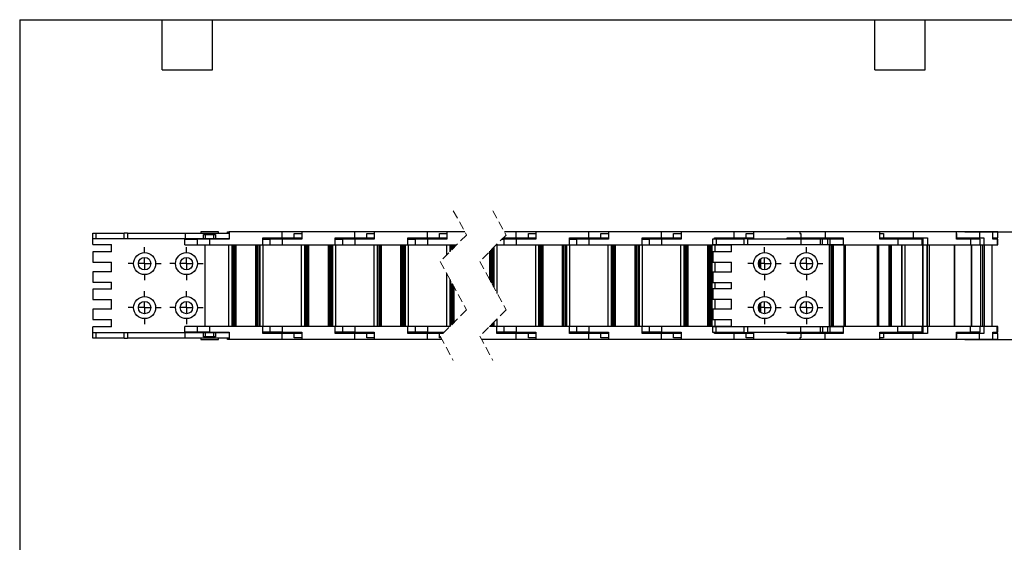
# Model space of a CAD drawing. Header units: millimetres. Extents: x 19 to 819, y 19 to 629.
# Tile 2 of 9: x 19 to 467, y 391 to 629. Entities that reach past the tile are written whole.
import ezdxf

# ---------------------------------------------------------------- set-up
doc = ezdxf.new("R2010")
doc.units = ezdxf.units.MM
doc.header["$LTSCALE"] = 3
doc.linetypes.add('CENTERX2', pattern=[20.32, 12.7, -2.54, 2.54, -2.54])
doc.linetypes.add('HIDDEN', pattern=[1.905, 1.27, -0.635])
doc.layers.add('CENTER', color=40, linetype='CENTERX2')
doc.layers.add('DIMENSIONS', color=140, linetype='Continuous', lineweight=25)
doc.layers.add('TEXT', color=140, linetype='Continuous', lineweight=25)
doc.styles.add('SLDTEXTSTYLE0', font='TXT', dxfattribs={"width": 0.7})
doc.dimstyles.new('SLDDIMSTYLE4', dxfattribs={"dimtxt": 6.474023, "dimasz": 9.906, "dimexe": 0, "dimexo": 0.0625, "dimgap": 1.618506, "dimtad": 0, "dimtih": 1, "dimtoh": 1, "dimrnd": 1e-09, "dimzin": 4, "dimdsep": 46, "dimtxsty": 'SLDTEXTSTYLE0', "dimsah": 1, "dimcen": 0.09, "dimadec": 0, "dimazin": 1, "dimtfac": 1, "dimtmove": 0, "dimatfit": 0, "dimfxl": 0, "dimfrac": 2, "dimtolj": 1, "dimtzin": 12, "dimarcsym": 0})

# ---------------------------------------------------------------- blocks, each defined once
blk = doc.blocks.new('_D_6')
at = {"layer": 'DIMENSIONS'}
for p, q in [((492.11, 532.22), (492.11, 551.27)), ((448.54, 532.22), (501.64, 532.22)), ((482.49, 508.22), (480.32, 508.22)), ((480.32, 508.22), (480.32, 497.93)), ((501.73, 508.22), (503.9, 508.22)), ((503.9, 508.22), (503.9, 497.93)), ((480.32, 497.93), (482.49, 497.93)), ((503.9, 497.93), (501.73, 497.93)), ((448.54, 483.22), (501.64, 483.22)), ((492.11, 483.22), (492.11, 464.17))]:
    blk.add_line(p, q, dxfattribs=at)
for points in [[(492.11, 532.22), (493.64, 542.13), (490.59, 542.13)], [(492.11, 483.22), (490.59, 473.32), (493.64, 473.32)]]:
    blk.add_solid(points, dxfattribs=at)
at = {"layer": 'DIMENSIONS', "char_height": 6.35, "attachment_point": 1, "style": 'SLDTEXTSTYLE0'}
for s, insert in [('49.0', (482.49, 517.86)), ('1.93', (482.49, 506.12))]:
    blk.add_mtext(s, dxfattribs=dict(at, insert=insert))
blk = doc.blocks.new('SW_CENTERMARKSYMBOL_1')
at = {"layer": 'CENTER', "color": 0}
for p, q in [((0, 5.08), (0, 7.54)), ((-5.08, 0), (-7.54, 0)), ((0, 0), (-2.54, 0)), ((0, 0), (0, 2.54)), ((0, 0), (0, -2.54)), ((0, 0), (2.54, 0)), ((5.08, 0), (7.54, 0)), ((0, -5.08), (0, -7.54))]:
    blk.add_line(p, q, dxfattribs=at)
blk = doc.blocks.new('SW_CENTERMARKSYMBOL_2')
at = {"layer": 'CENTER', "color": 0}
for p, q in [((0, 5.08), (0, 7.54)), ((-5.08, 0), (-7.54, 0)), ((0, 0), (-2.54, 0)), ((0, 0), (0, 2.54)), ((0, 0), (0, -2.54)), ((0, 0), (2.54, 0)), ((5.08, 0), (7.54, 0)), ((0, -5.08), (0, -7.54))]:
    blk.add_line(p, q, dxfattribs=at)
blk = doc.blocks.new('SW_CENTERMARKSYMBOL_3')
at = {"layer": 'CENTER', "color": 0}
for p, q in [((0, 5.08), (0, 7.54)), ((-5.08, 0), (-7.54, 0)), ((0, 0), (-2.54, 0)), ((0, 0), (0, 2.54)), ((0, 0), (0, -2.54)), ((0, 0), (2.54, 0)), ((5.08, 0), (7.54, 0)), ((0, -5.08), (0, -7.54))]:
    blk.add_line(p, q, dxfattribs=at)
blk = doc.blocks.new('SW_CENTERMARKSYMBOL_4')
at = {"layer": 'CENTER', "color": 0}
for p, q in [((0, 5.08), (0, 7.54)), ((-5.08, 0), (-7.54, 0)), ((0, 0), (-2.54, 0)), ((0, 0), (0, 2.54)), ((0, 0), (0, -2.54)), ((0, 0), (2.54, 0)), ((5.08, 0), (7.54, 0)), ((0, -5.08), (0, -7.54))]:
    blk.add_line(p, q, dxfattribs=at)
blk = doc.blocks.new('SW_CENTERMARKSYMBOL_5')
at = {"layer": 'CENTER', "color": 0}
for p, q in [((0, 5.08), (0, 7.54)), ((-5.08, 0), (-7.54, 0)), ((0, 0), (-2.54, 0)), ((0, 0), (0, 2.54)), ((0, 0), (0, -2.54)), ((0, 0), (2.54, 0)), ((5.08, 0), (7.54, 0)), ((0, -5.08), (0, -7.54))]:
    blk.add_line(p, q, dxfattribs=at)
blk = doc.blocks.new('SW_CENTERMARKSYMBOL_6')
at = {"layer": 'CENTER', "color": 0}
for p, q in [((0, 5.08), (0, 7.54)), ((-5.08, 0), (-7.54, 0)), ((0, 0), (-2.54, 0)), ((0, 0), (0, 2.54)), ((0, 0), (0, -2.54)), ((0, 0), (2.54, 0)), ((5.08, 0), (7.54, 0)), ((0, -5.08), (0, -7.54))]:
    blk.add_line(p, q, dxfattribs=at)
blk = doc.blocks.new('SW_CENTERMARKSYMBOL_7')
at = {"layer": 'CENTER', "color": 0}
for p, q in [((0, 5.08), (0, 7.54)), ((-5.08, 0), (-7.54, 0)), ((0, 0), (-2.54, 0)), ((0, 0), (0, 2.54)), ((0, 0), (0, -2.54)), ((0, 0), (2.54, 0)), ((5.08, 0), (7.54, 0)), ((0, -5.08), (0, -7.54))]:
    blk.add_line(p, q, dxfattribs=at)
blk = doc.blocks.new('SW_CENTERMARKSYMBOL_8')
at = {"layer": 'CENTER', "color": 0}
for p, q in [((0, 5.08), (0, 7.54)), ((-5.08, 0), (-7.54, 0)), ((0, 0), (-2.54, 0)), ((0, 0), (0, 2.54)), ((0, 0), (0, -2.54)), ((0, 0), (2.54, 0)), ((5.08, 0), (7.54, 0)), ((0, -5.08), (0, -7.54))]:
    blk.add_line(p, q, dxfattribs=at)

msp = doc.modelspace()

# ---------------------------------------------------------------- linework, layer by layer
at = {"color": 7, "linetype": 'HIDDEN', "lineweight": 18}
for p, q in [((216.122, 541.748), (222.122, 530.735)), ((234.122, 541.748), (240.122, 530.735)), ((222.122, 530.735), (210.122, 518.735)), ((240.122, 530.735), (228.122, 518.735)), ((210.122, 518.735), (222.122, 496.71)), ((228.122, 518.735), (240.122, 496.71)), ((222.122, 496.71), (210.122, 484.71)), ((240.122, 496.71), (228.122, 484.71)), ((210.122, 484.71), (216.122, 473.698)), ((228.122, 484.71), (234.122, 473.698))]:
    msp.add_line(p, q, dxfattribs=at)
for p, q in [((52.342, 529.223), (52.342, 531.573)), ((52.342, 531.573), (53.842, 531.573)), ((52.342, 529.223), (53.842, 529.223)), ((52.342, 526.473), (52.342, 529.223)), ((53.842, 529.223), (53.842, 531.573)), ((53.842, 531.573), (66.544, 531.573)), ((53.842, 529.223), (66.544, 529.223)), ((66.544, 529.223), (66.544, 531.573)), ((68.044, 531.573), (66.544, 531.573)), ((66.544, 529.223), (68.044, 529.223)), ((68.044, 531.573), (68.044, 529.223)), ((68.044, 531.573), (94.24, 531.573)), ((68.044, 529.223), (94.24, 529.223)), ((94.167, 526.223), (94.167, 528.923)), ((94.167, 528.923), (99.736, 528.923)), ((94.24, 531.573), (94.24, 529.223)), ((94.24, 531.573), (114.2, 531.573)), ((94.24, 529.223), (102.592, 529.223)), ((99.736, 528.923), (99.736, 526.223)), ((105.342, 528.923), (99.736, 528.923)), ((101.342, 532.223), (101.342, 531.573)), ((109.342, 532.223), (101.342, 532.223)), ((101.342, 529.223), (101.342, 528.923)), ((102.592, 530.973), (108.092, 530.973)), ((102.592, 529.223), (102.592, 530.973)), ((102.592, 529.223), (103.392, 529.223)), ((103.392, 530.973), (103.392, 529.223)), ((103.392, 529.223), (107.292, 529.223)), ((114.2, 528.923), (105.342, 528.923)), ((105.342, 528.923), (105.342, 526.223)), ((107.292, 529.223), (107.292, 530.973)), ((107.292, 529.223), (108.092, 529.223)), ((108.092, 530.973), (108.092, 529.223)), ((108.092, 529.223), (114.2, 529.223)), ((109.342, 531.573), (109.342, 532.223)), ((109.342, 528.923), (109.342, 529.223)), ((113.513, 531.573), (113.513, 532.223)), ((113.513, 532.223), (114.2, 532.223)), ((113.513, 528.923), (113.513, 529.223)), ((114.2, 532.223), (114.2, 528.923)), ((138.342, 532.223), (114.2, 532.223)), ((129.483, 529.523), (138.342, 529.523)), ((129.483, 526.223), (129.483, 529.523)), ((129.483, 528.923), (132.736, 528.923)), ((130.171, 529.523), (130.171, 528.923)), ((132.736, 528.923), (132.736, 526.223)), ((138.342, 528.923), (132.736, 528.923)), ((134.342, 529.523), (134.342, 528.923)), ((138.342, 529.523), (138.342, 532.223)), ((147.2, 532.223), (138.342, 532.223)), ((138.342, 529.523), (143.829, 529.523)), ((147.2, 528.923), (138.342, 528.923)), ((138.342, 528.923), (138.342, 526.223)), ((142.342, 528.923), (142.342, 529.523)), ((143.829, 531.423), (147.2, 531.423)), ((143.829, 529.523), (143.829, 531.423)), ((143.829, 529.523), (147.2, 529.523)), ((146.513, 528.923), (146.513, 529.523)), ((147.2, 532.223), (147.2, 528.923)), ((171.342, 532.223), (147.2, 532.223)), ((162.483, 529.523), (171.342, 529.523)), ((162.483, 526.223), (162.483, 529.523)), ((162.483, 528.923), (165.736, 528.923)), ((163.171, 529.523), (163.171, 528.923)), ((165.736, 528.923), (165.736, 526.223)), ((171.342, 528.923), (165.736, 528.923)), ((167.342, 529.523), (167.342, 528.923)), ((171.342, 529.523), (171.342, 532.223)), ((180.2, 532.223), (171.342, 532.223)), ((171.342, 529.523), (176.829, 529.523)), ((180.2, 528.923), (171.342, 528.923)), ((171.342, 528.923), (171.342, 526.223)), ((175.342, 528.923), (175.342, 529.523)), ((176.829, 531.423), (180.2, 531.423)), ((176.829, 529.523), (176.829, 531.423)), ((176.829, 529.523), (180.2, 529.523)), ((179.513, 528.923), (179.513, 529.523)), ((180.2, 532.223), (180.2, 528.923)), ((204.342, 532.223), (180.2, 532.223)), ((195.483, 529.523), (204.342, 529.523)), ((195.483, 526.223), (195.483, 529.523)), ((195.483, 528.923), (198.736, 528.923)), ((196.171, 529.523), (196.171, 528.923)), ((198.736, 528.923), (198.736, 526.223)), ((204.342, 528.923), (198.736, 528.923)), ((200.342, 529.523), (200.342, 528.923)), ((204.342, 529.523), (204.342, 532.223)), ((213.2, 532.223), (204.342, 532.223)), ((204.342, 529.523), (209.829, 529.523)), ((213.2, 528.923), (204.342, 528.923)), ((204.342, 528.923), (204.342, 526.223)), ((208.342, 528.923), (208.342, 529.523)), ((209.829, 531.423), (213.2, 531.423)), ((209.829, 529.523), (209.829, 531.423)), ((209.829, 529.523), (213.2, 529.523)), ((212.513, 528.923), (212.513, 529.523)), ((213.2, 532.223), (213.2, 528.923)), ((221.311, 532.223), (213.2, 532.223)), ((238.309, 528.923), (239.143, 528.923)), ((238.909, 529.523), (244.748, 529.523)), ((239.143, 528.923), (239.143, 526.223)), ((244.748, 528.923), (239.143, 528.923)), ((244.748, 532.223), (239.311, 532.223)), ((240.748, 529.523), (240.748, 528.923)), ((244.748, 529.523), (244.748, 532.223)), ((253.607, 532.223), (244.748, 532.223)), ((244.748, 529.523), (250.235, 529.523)), ((253.607, 528.923), (244.748, 528.923)), ((244.748, 528.923), (244.748, 526.223)), ((248.748, 528.923), (248.748, 529.523)), ((250.235, 531.423), (253.607, 531.423)), ((250.235, 529.523), (250.235, 531.423)), ((250.235, 529.523), (253.607, 529.523)), ((252.919, 528.923), (252.919, 529.523)), ((253.607, 532.223), (253.607, 528.923)), ((277.748, 532.223), (253.607, 532.223)), ((268.89, 529.523), (277.748, 529.523)), ((268.89, 526.223), (268.89, 529.523)), ((268.89, 528.923), (272.143, 528.923)), ((269.577, 529.523), (269.577, 528.923)), ((272.143, 528.923), (272.143, 526.223)), ((277.748, 528.923), (272.143, 528.923)), ((273.748, 529.523), (273.748, 528.923)), ((277.748, 529.523), (277.748, 532.223)), ((286.607, 532.223), (277.748, 532.223)), ((277.748, 529.523), (283.236, 529.523)), ((286.607, 528.923), (277.748, 528.923)), ((277.748, 528.923), (277.748, 526.223)), ((281.748, 528.923), (281.748, 529.523)), ((283.236, 531.423), (286.607, 531.423)), ((283.236, 529.523), (283.236, 531.423)), ((283.236, 529.523), (286.607, 529.523)), ((285.919, 528.923), (285.919, 529.523)), ((286.607, 532.223), (286.607, 528.923)), ((310.748, 532.223), (286.607, 532.223)), ((301.89, 529.523), (310.748, 529.523)), ((301.89, 526.223), (301.89, 529.523)), ((301.89, 528.923), (305.143, 528.923)), ((302.577, 529.523), (302.577, 528.923)), ((305.143, 528.923), (305.143, 526.223)), ((310.748, 528.923), (305.143, 528.923)), ((306.748, 529.523), (306.748, 528.923)), ((310.748, 529.523), (310.748, 532.223)), ((319.607, 532.223), (310.748, 532.223)), ((310.748, 529.523), (316.235, 529.523)), ((319.607, 528.923), (310.748, 528.923)), ((310.748, 528.923), (310.748, 526.223)), ((314.748, 528.923), (314.748, 529.523)), ((316.235, 531.423), (319.607, 531.423)), ((316.235, 529.523), (316.235, 531.423)), ((316.235, 529.523), (319.607, 529.523)), ((318.919, 528.923), (318.919, 529.523)), ((319.607, 532.223), (319.607, 528.923)), ((343.748, 532.223), (319.607, 532.223)), ((334.075, 526.423), (334.075, 529.023)), ((334.075, 529.023), (335.575, 529.023)), ((334.89, 529.523), (343.748, 529.523)), ((334.89, 529.023), (334.89, 529.523)), ((335.575, 529.023), (335.575, 526.423)), ((335.575, 529.023), (348.31, 529.023)), ((335.577, 529.523), (335.577, 529.023)), ((339.748, 529.523), (339.748, 529.023)), ((343.748, 529.523), (343.748, 532.223)), ((352.607, 532.223), (343.748, 532.223)), ((343.748, 529.523), (349.235, 529.523)), ((347.748, 529.023), (347.748, 529.523)), ((348.31, 526.423), (348.31, 529.023)), ((349.81, 529.023), (348.31, 529.023)), ((349.235, 531.423), (352.607, 531.423)), ((349.235, 529.523), (349.235, 531.423)), ((349.235, 529.523), (352.607, 529.523)), ((349.81, 529.023), (349.81, 526.423)), ((349.81, 529.023), (374.007, 529.023)), ((351.919, 529.023), (351.919, 529.523)), ((352.607, 532.223), (352.607, 529.023)), ((373.575, 532.223), (352.607, 532.223)), ((367.89, 529.523), (374.107, 529.523)), ((367.89, 529.023), (367.89, 529.523)), ((368.577, 529.523), (368.577, 529.023)), ((372.748, 529.523), (372.748, 529.023)), ((373.575, 532.223), (373.575, 531.423)), ((385.075, 532.223), (373.575, 532.223)), ((373.575, 531.423), (374.107, 531.423)), ((374.007, 529.023), (374.007, 526.423)), ((374.007, 529.023), (382.929, 529.023)), ((374.107, 531.423), (374.107, 529.523)), ((374.107, 529.523), (385.075, 529.523)), ((380.748, 529.023), (380.748, 529.523)), ((381.175, 529.523), (381.175, 529.023)), ((382.929, 526.423), (382.929, 529.023)), ((382.929, 529.023), (383.95, 529.023)), ((383.95, 526.423), (383.95, 529.023)), ((383.95, 529.023), (386.2, 529.023)), ((409.904, 532.223), (385.075, 532.223)), ((385.075, 532.223), (385.075, 529.523)), ((385.075, 529.523), (393.246, 529.523)), ((386.2, 529.023), (386.2, 526.423)), ((386.2, 529.023), (387.275, 529.023)), ((387.275, 529.023), (387.275, 526.423)), ((387.275, 529.023), (393.246, 529.023)), ((388.975, 529.023), (388.975, 529.523)), ((393.246, 529.523), (393.246, 526.223)), ((425.146, 532.223), (409.904, 532.223)), ((409.904, 528.923), (409.904, 532.223)), ((409.904, 531.423), (411.552, 531.423)), ((409.904, 529.523), (411.552, 529.523)), ((418.075, 528.923), (409.904, 528.923)), ((411.552, 531.423), (411.552, 529.523)), ((411.552, 529.523), (425.146, 529.523)), ((412.112, 529.523), (412.112, 528.923)), ((414.075, 529.523), (414.075, 528.923)), ((418.075, 528.923), (418.075, 526.223)), ((429.25, 528.923), (418.075, 528.923)), ((422.075, 528.923), (422.075, 529.523)), ((424.802, 529.523), (424.802, 528.923)), ((425.146, 532.223), (425.146, 529.523)), ((444.727, 532.223), (425.146, 532.223)), ((425.146, 529.523), (431.59, 529.523)), ((429.25, 526.223), (429.25, 528.923)), ((429.594, 526.223), (429.594, 529.523)), ((431.59, 529.523), (431.59, 526.223)), ((455.253, 532.223), (444.727, 532.223)), ((444.727, 528.923), (444.727, 532.223)), ((444.727, 529.523), (444.779, 529.523)), ((451.171, 528.923), (444.727, 528.923)), ((444.779, 531.423), (444.779, 529.523)), ((444.779, 529.523), (455.253, 529.523)), ((448.1, 528.923), (448.1, 529.523)), ((451.171, 528.923), (451.171, 526.223)), ((455.6, 528.923), (451.171, 528.923)), ((451.228, 528.923), (451.228, 529.523)), ((455.253, 532.223), (455.253, 529.523)), ((461.309, 532.223), (455.253, 532.223)), ((455.253, 529.523), (457.246, 529.523)), ((455.6, 526.223), (455.6, 528.923)), ((457.246, 529.523), (457.246, 526.223)), ((463.65, 532.223), (461.309, 532.223)), ((461.309, 528.923), (461.309, 532.223)), ((461.309, 529.523), (463.65, 529.523)), ((463.303, 528.923), (461.309, 528.923)), ((463.303, 528.923), (463.303, 526.223)), ((463.65, 528.923), (463.303, 528.923)), ((463.65, 529.523), (463.65, 532.223)), ((463.65, 526.223), (463.65, 528.923)), ((52.342, 526.473), (60.842, 526.473)), ((60.842, 523.173), (60.842, 526.473)), ((94.167, 526.223), (99.736, 526.223)), ((99.736, 526.223), (105.342, 526.223)), ((103.342, 489.223), (103.342, 526.223)), ((105.342, 526.223), (129.483, 526.223)), ((113.992, 526.223), (113.992, 489.223)), ((115.492, 526.223), (115.492, 489.223)), ((115.721, 526.223), (115.721, 489.223)), ((116.021, 489.223), (116.021, 526.223)), ((116.671, 489.223), (116.671, 526.223)), ((116.863, 526.223), (116.863, 489.223)), ((117.342, 526.223), (117.342, 489.223)), ((126.342, 489.223), (126.342, 526.223)), ((126.821, 489.223), (126.821, 526.223)), ((127.013, 526.223), (127.013, 489.223)), ((127.663, 526.223), (127.663, 489.223)), ((127.963, 489.223), (127.963, 526.223)), ((128.192, 526.223), (128.192, 489.223)), ((129.483, 526.223), (132.736, 526.223)), ((129.692, 489.223), (129.692, 526.223)), ((132.736, 526.223), (138.342, 526.223)), ((138.342, 526.223), (162.483, 526.223)), ((146.992, 526.223), (146.992, 489.223)), ((148.492, 526.223), (148.492, 489.223)), ((148.721, 526.223), (148.721, 489.223)), ((149.021, 489.223), (149.021, 526.223)), ((149.671, 489.223), (149.671, 526.223)), ((149.863, 526.223), (149.863, 489.223)), ((150.342, 526.223), (150.342, 489.223)), ((159.342, 489.223), (159.342, 526.223)), ((159.821, 489.223), (159.821, 526.223)), ((160.013, 526.223), (160.013, 489.223)), ((160.663, 526.223), (160.663, 489.223)), ((160.963, 489.223), (160.963, 526.223)), ((161.192, 526.223), (161.192, 489.223)), ((162.483, 526.223), (165.736, 526.223)), ((162.692, 489.223), (162.692, 526.223)), ((165.736, 526.223), (171.342, 526.223)), ((171.342, 526.223), (195.483, 526.223)), ((179.992, 526.223), (179.992, 489.223)), ((181.492, 526.223), (181.492, 489.223)), ((181.721, 526.223), (181.721, 489.223)), ((182.021, 489.223), (182.021, 526.223)), ((182.671, 489.223), (182.671, 526.223)), ((182.863, 526.223), (182.863, 489.223)), ((183.342, 526.223), (183.342, 489.223)), ((192.342, 489.223), (192.342, 526.223)), ((192.821, 489.223), (192.821, 526.223)), ((193.013, 526.223), (193.013, 489.223)), ((193.663, 526.223), (193.663, 489.223)), ((193.963, 489.223), (193.963, 526.223)), ((194.192, 526.223), (194.192, 489.223)), ((195.483, 526.223), (198.736, 526.223)), ((195.692, 489.223), (195.692, 526.223)), ((198.736, 526.223), (204.342, 526.223)), ((204.342, 526.223), (217.609, 526.223)), ((212.992, 526.223), (212.992, 521.605)), ((214.492, 526.223), (214.492, 523.105)), ((214.721, 526.223), (214.721, 523.334)), ((215.021, 523.634), (215.021, 526.223)), ((215.671, 524.284), (215.671, 526.223)), ((215.863, 526.223), (215.863, 524.476)), ((216.342, 526.223), (216.342, 524.955)), ((233.227, 509.364), (233.227, 523.841)), ((233.419, 524.033), (233.419, 509.012)), ((234.069, 524.683), (234.069, 507.819)), ((234.369, 507.269), (234.369, 524.983)), ((234.598, 525.212), (234.598, 506.848)), ((235.609, 526.223), (235.89, 526.223)), ((235.89, 526.223), (235.89, 526.503)), ((235.89, 526.223), (239.143, 526.223)), ((236.098, 504.095), (236.098, 526.223)), ((239.143, 526.223), (244.748, 526.223)), ((244.748, 526.223), (268.89, 526.223)), ((253.398, 526.223), (253.398, 489.223)), ((254.898, 526.223), (254.898, 489.223)), ((255.127, 526.223), (255.127, 489.223)), ((255.427, 489.223), (255.427, 526.223)), ((256.077, 489.223), (256.077, 526.223)), ((256.269, 526.223), (256.269, 489.223)), ((256.748, 526.223), (256.748, 489.223)), ((265.748, 489.223), (265.748, 526.223)), ((266.227, 489.223), (266.227, 526.223)), ((266.419, 526.223), (266.419, 489.223)), ((267.069, 526.223), (267.069, 489.223)), ((267.369, 489.223), (267.369, 526.223)), ((267.598, 526.223), (267.598, 489.223)), ((268.89, 526.223), (272.143, 526.223)), ((269.098, 489.223), (269.098, 526.223)), ((272.143, 526.223), (277.748, 526.223)), ((277.748, 526.223), (301.89, 526.223)), ((286.398, 526.223), (286.398, 489.223)), ((287.898, 526.223), (287.898, 489.223)), ((288.127, 526.223), (288.127, 489.223)), ((288.427, 489.223), (288.427, 526.223)), ((289.077, 489.223), (289.077, 526.223)), ((289.269, 526.223), (289.269, 489.223)), ((289.748, 526.223), (289.748, 489.223)), ((298.748, 489.223), (298.748, 526.223)), ((299.227, 489.223), (299.227, 526.223)), ((299.419, 526.223), (299.419, 489.223)), ((300.069, 526.223), (300.069, 489.223)), ((300.369, 489.223), (300.369, 526.223)), ((300.598, 526.223), (300.598, 489.223)), ((301.89, 526.223), (305.143, 526.223)), ((302.098, 489.223), (302.098, 526.223)), ((305.143, 526.223), (310.748, 526.223)), ((310.748, 526.223), (334.89, 526.223)), ((319.398, 526.223), (319.398, 489.223)), ((320.898, 526.223), (320.898, 489.223)), ((321.127, 526.223), (321.127, 489.223)), ((321.427, 489.223), (321.427, 526.223)), ((322.077, 489.223), (322.077, 526.223)), ((322.269, 526.223), (322.269, 489.223)), ((322.748, 526.223), (322.748, 489.223)), ((331.748, 489.223), (331.748, 526.223)), ((332.227, 489.223), (332.227, 526.223)), ((332.419, 526.223), (332.419, 489.223)), ((333.069, 526.223), (333.069, 489.223)), ((333.369, 489.223), (333.369, 526.223)), ((333.598, 526.223), (333.598, 489.223)), ((334.075, 526.423), (335.575, 526.423)), ((334.89, 526.223), (334.89, 526.423)), ((334.89, 526.223), (338.143, 526.223)), ((335.098, 523.123), (335.098, 526.223)), ((335.575, 526.423), (348.31, 526.423)), ((338.143, 526.423), (338.143, 526.223)), ((338.143, 526.223), (342.575, 526.223)), ((342.575, 523.123), (342.575, 526.423)), ((348.31, 526.423), (349.81, 526.423)), ((349.81, 526.423), (374.007, 526.423)), ((374.007, 526.423), (382.929, 526.423)), ((382.929, 526.423), (383.95, 526.423)), ((383.95, 526.423), (386.2, 526.423)), ((386.2, 526.423), (387.275, 526.423)), ((387.075, 489.023), (387.075, 526.423)), ((387.075, 526.223), (393.246, 526.223)), ((387.127, 526.223), (387.127, 489.223)), ((387.275, 526.423), (393.246, 526.423)), ((387.427, 489.223), (387.427, 526.223)), ((388.077, 489.223), (388.077, 526.223)), ((388.269, 526.223), (388.269, 489.223)), ((388.748, 526.223), (388.748, 489.223)), ((393.246, 526.223), (418.075, 526.223)), ((393.725, 489.223), (393.725, 526.223)), ((394.225, 526.223), (394.225, 489.223)), ((408.925, 489.223), (408.925, 526.223)), ((409.425, 526.223), (409.425, 489.223)), ((413.983, 526.223), (413.983, 489.223)), ((414.141, 489.223), (414.141, 526.223)), ((414.714, 489.223), (414.714, 526.223)), ((414.805, 526.223), (414.805, 489.223)), ((415.069, 526.223), (415.069, 489.223)), ((418.075, 526.223), (429.25, 526.223)), ((419.864, 526.223), (419.864, 489.223)), ((420.009, 526.223), (420.009, 489.223)), ((421.304, 526.223), (421.304, 489.223)), ((429.25, 526.223), (429.594, 526.223)), ((429.435, 489.223), (429.435, 526.223)), ((429.594, 526.223), (431.59, 526.223)), ((429.698, 489.223), (429.698, 526.223)), ((431.312, 526.223), (431.312, 489.223)), ((431.59, 526.223), (451.171, 526.223)), ((431.629, 489.223), (431.629, 526.223)), ((432.331, 526.223), (432.331, 489.223)), ((443.924, 489.223), (443.924, 526.223)), ((444.117, 489.223), (444.117, 526.223)), ((451.171, 526.223), (455.6, 526.223)), ((451.438, 526.223), (451.438, 489.223)), ((451.566, 526.223), (451.566, 489.223)), ((455.6, 526.223), (457.246, 526.223)), ((455.696, 526.223), (455.696, 489.223)), ((456.83, 489.223), (456.83, 526.223)), ((457.246, 526.223), (463.303, 526.223)), ((457.437, 526.223), (457.437, 489.223)), ((461.022, 489.223), (461.022, 526.223)), ((461.037, 489.223), (461.037, 526.223)), ((463.303, 526.223), (463.65, 526.223)), ((52.342, 523.173), (52.342, 518.473)), ((60.842, 523.173), (52.342, 523.173)), ((232.748, 510.244), (232.748, 523.362)), ((334.075, 523.123), (334.075, 518.423)), ((342.575, 523.123), (334.075, 523.123)), ((355.269, 519.311), (355.269, 516.135)), ((355.748, 519.845), (355.748, 515.601)), ((52.342, 518.473), (60.842, 518.473)), ((60.842, 513.973), (60.842, 518.473)), ((334.075, 518.423), (342.575, 518.423)), ((335.098, 513.923), (335.098, 518.423)), ((342.575, 513.923), (342.575, 518.423)), ((355.077, 516.457), (355.077, 518.988)), ((52.342, 513.973), (52.342, 509.273)), ((60.842, 513.973), (52.342, 513.973)), ((212.992, 513.467), (212.992, 489.223)), ((214.492, 510.714), (214.492, 489.223)), ((214.721, 510.294), (214.721, 489.309)), ((334.075, 513.923), (334.075, 509.223)), ((342.575, 513.923), (334.075, 513.923)), ((52.342, 509.273), (60.842, 509.273)), ((52.342, 506.173), (52.342, 501.473)), ((60.842, 506.173), (52.342, 506.173)), ((60.842, 506.173), (60.842, 509.273)), ((215.021, 489.609), (215.021, 509.743)), ((215.671, 490.259), (215.671, 508.55)), ((215.863, 508.198), (215.863, 490.451)), ((216.342, 507.319), (216.342, 490.93)), ((334.075, 509.223), (342.575, 509.223)), ((334.075, 506.223), (334.075, 501.523)), ((342.575, 506.223), (334.075, 506.223)), ((335.098, 506.223), (335.098, 509.223)), ((342.575, 506.223), (342.575, 509.223)), ((52.342, 501.473), (60.842, 501.473)), ((60.842, 496.973), (60.842, 501.473)), ((334.075, 501.523), (342.575, 501.523)), ((335.098, 497.023), (335.098, 501.523)), ((342.575, 497.023), (342.575, 501.523)), ((52.342, 496.973), (52.342, 492.273)), ((60.842, 496.973), (52.342, 496.973)), ((334.075, 497.023), (334.075, 492.323)), ((342.575, 497.023), (334.075, 497.023)), ((355.077, 496.457), (355.077, 498.988)), ((355.269, 499.311), (355.269, 496.135)), ((355.748, 499.845), (355.748, 495.601)), ((52.342, 492.273), (60.842, 492.273)), ((60.842, 488.973), (60.842, 492.273)), ((236.098, 489.223), (236.098, 492.687)), ((334.075, 492.323), (342.575, 492.323)), ((335.098, 489.223), (335.098, 492.323)), ((342.575, 489.023), (342.575, 492.323)), ((60.842, 488.973), (52.342, 488.973)), ((52.342, 486.223), (52.342, 488.973)), ((94.167, 486.523), (94.167, 489.223)), ((99.736, 489.223), (94.167, 489.223)), ((99.736, 489.223), (99.736, 486.523)), ((105.342, 489.223), (99.736, 489.223)), ((105.342, 489.223), (105.342, 486.523)), ((129.483, 489.223), (105.342, 489.223)), ((129.483, 485.923), (129.483, 489.223)), ((132.736, 489.223), (129.483, 489.223)), ((132.736, 489.223), (132.736, 486.523)), ((138.342, 489.223), (132.736, 489.223)), ((138.342, 489.223), (138.342, 486.523)), ((162.483, 489.223), (138.342, 489.223)), ((162.483, 485.923), (162.483, 489.223)), ((165.736, 489.223), (162.483, 489.223)), ((165.736, 489.223), (165.736, 486.523)), ((171.342, 489.223), (165.736, 489.223)), ((171.342, 489.223), (171.342, 486.523)), ((195.483, 489.223), (171.342, 489.223)), ((195.483, 485.923), (195.483, 489.223)), ((198.736, 489.223), (195.483, 489.223)), ((198.736, 489.223), (198.736, 486.523)), ((204.342, 489.223), (198.736, 489.223)), ((204.342, 489.223), (204.342, 486.523)), ((214.634, 489.223), (204.342, 489.223)), ((235.89, 489.223), (232.634, 489.223)), ((232.748, 489.223), (232.748, 489.337)), ((233.227, 489.223), (233.227, 489.816)), ((233.419, 490.008), (233.419, 489.223)), ((234.069, 490.658), (234.069, 489.223)), ((234.369, 489.223), (234.369, 490.958)), ((234.598, 491.187), (234.598, 489.223)), ((235.89, 485.923), (235.89, 489.223)), ((239.143, 489.223), (235.89, 489.223)), ((239.143, 489.223), (239.143, 486.523)), ((244.748, 489.223), (239.143, 489.223)), ((244.748, 489.223), (244.748, 486.523)), ((268.89, 489.223), (244.748, 489.223)), ((268.89, 485.923), (268.89, 489.223)), ((272.143, 489.223), (268.89, 489.223)), ((272.143, 489.223), (272.143, 486.523)), ((277.748, 489.223), (272.143, 489.223)), ((277.748, 489.223), (277.748, 486.523)), ((301.89, 489.223), (277.748, 489.223)), ((301.89, 485.923), (301.89, 489.223)), ((305.143, 489.223), (301.89, 489.223)), ((305.143, 489.223), (305.143, 486.523)), ((310.748, 489.223), (305.143, 489.223)), ((310.748, 489.223), (310.748, 486.523)), ((334.89, 489.223), (310.748, 489.223)), ((334.075, 486.423), (334.075, 489.023)), ((335.575, 489.023), (334.075, 489.023)), ((334.89, 489.023), (334.89, 489.223)), ((338.143, 489.223), (334.89, 489.223)), ((335.575, 486.423), (335.575, 489.023)), ((348.31, 489.023), (335.575, 489.023)), ((338.143, 489.223), (338.143, 489.023)), ((342.575, 489.223), (338.143, 489.223)), ((348.31, 486.423), (348.31, 489.023)), ((349.81, 489.023), (348.31, 489.023)), ((349.81, 489.023), (349.81, 486.423)), ((374.007, 489.023), (349.81, 489.023)), ((374.007, 486.423), (374.007, 489.023)), ((382.929, 489.023), (374.007, 489.023)), ((383.95, 489.023), (382.929, 489.023)), ((382.929, 486.423), (382.929, 489.023)), ((383.95, 489.023), (383.95, 486.423)), ((386.2, 489.023), (383.95, 489.023)), ((386.2, 489.023), (386.2, 486.423)), ((387.275, 489.023), (386.2, 489.023)), ((393.246, 489.223), (387.075, 489.223)), ((387.275, 489.023), (387.275, 486.423)), ((393.246, 489.023), (387.275, 489.023)), ((393.246, 489.223), (393.246, 485.923)), ((418.075, 489.223), (393.246, 489.223)), ((418.075, 486.523), (418.075, 489.223)), ((429.25, 489.223), (418.075, 489.223)), ((429.594, 489.223), (429.25, 489.223)), ((429.25, 486.523), (429.25, 489.223)), ((429.594, 485.923), (429.594, 489.223)), ((431.59, 489.223), (429.594, 489.223)), ((431.59, 489.223), (431.59, 485.923)), ((451.171, 489.223), (431.59, 489.223)), ((451.171, 486.523), (451.171, 489.223)), ((455.6, 489.223), (451.171, 489.223)), ((455.6, 486.523), (455.6, 489.223)), ((457.246, 489.223), (455.6, 489.223)), ((457.246, 489.223), (457.246, 485.923)), ((463.303, 489.223), (457.246, 489.223)), ((463.303, 486.523), (463.303, 489.223)), ((463.65, 489.223), (463.303, 489.223)), ((463.65, 486.523), (463.65, 489.223)), ((52.342, 483.873), (52.342, 486.223)), ((53.842, 486.223), (52.342, 486.223)), ((53.842, 483.873), (52.342, 483.873)), ((53.842, 483.873), (53.842, 486.223)), ((66.544, 486.223), (53.842, 486.223)), ((66.544, 483.873), (53.842, 483.873)), ((66.544, 483.873), (66.544, 486.223)), ((68.044, 486.223), (66.544, 486.223)), ((66.544, 483.873), (68.044, 483.873)), ((68.044, 486.223), (68.044, 483.873)), ((94.24, 486.223), (68.044, 486.223)), ((94.24, 483.873), (68.044, 483.873)), ((99.736, 486.523), (94.167, 486.523)), ((102.592, 486.223), (94.24, 486.223)), ((94.24, 483.873), (94.24, 486.223)), ((114.2, 483.873), (94.24, 483.873)), ((105.342, 486.523), (99.736, 486.523)), ((101.342, 486.523), (101.342, 486.223)), ((101.342, 483.873), (101.342, 483.223)), ((102.592, 484.473), (102.592, 486.223)), ((103.392, 486.223), (102.592, 486.223)), ((108.092, 484.473), (102.592, 484.473)), ((103.392, 486.223), (103.392, 484.473)), ((107.292, 486.223), (103.392, 486.223)), ((105.342, 486.523), (114.2, 486.523)), ((107.292, 484.473), (107.292, 486.223)), ((108.092, 486.223), (107.292, 486.223)), ((108.092, 486.223), (108.092, 484.473)), ((114.2, 486.223), (108.092, 486.223)), ((109.342, 486.223), (109.342, 486.523)), ((109.342, 483.223), (109.342, 483.873)), ((113.513, 486.223), (113.513, 486.523)), ((113.513, 483.223), (113.513, 483.873)), ((114.2, 486.523), (114.2, 483.223)), ((132.736, 486.523), (129.483, 486.523)), ((138.342, 485.923), (129.483, 485.923)), ((130.171, 486.523), (130.171, 485.923)), ((138.342, 486.523), (132.736, 486.523)), ((134.342, 486.523), (134.342, 485.923)), ((138.342, 486.523), (147.2, 486.523)), ((138.342, 483.223), (138.342, 485.923)), ((143.829, 485.923), (138.342, 485.923)), ((142.342, 485.923), (142.342, 486.523)), ((143.829, 484.023), (143.829, 485.923)), ((147.2, 485.923), (143.829, 485.923)), ((147.2, 484.023), (143.829, 484.023)), ((146.513, 485.923), (146.513, 486.523)), ((147.2, 486.523), (147.2, 483.223)), ((165.736, 486.523), (162.483, 486.523)), ((171.342, 485.923), (162.483, 485.923)), ((163.171, 486.523), (163.171, 485.923)), ((171.342, 486.523), (165.736, 486.523)), ((167.342, 486.523), (167.342, 485.923)), ((171.342, 486.523), (180.2, 486.523)), ((171.342, 483.223), (171.342, 485.923)), ((176.829, 485.923), (171.342, 485.923)), ((175.342, 485.923), (175.342, 486.523)), ((176.829, 484.023), (176.829, 485.923)), ((180.2, 485.923), (176.829, 485.923)), ((180.2, 484.023), (176.829, 484.023)), ((179.513, 485.923), (179.513, 486.523)), ((180.2, 486.523), (180.2, 483.223)), ((198.736, 486.523), (195.483, 486.523)), ((204.342, 485.923), (195.483, 485.923)), ((196.171, 486.523), (196.171, 485.923)), ((204.342, 486.523), (198.736, 486.523)), ((200.342, 486.523), (200.342, 485.923)), ((204.342, 486.523), (211.934, 486.523)), ((204.342, 483.223), (204.342, 485.923)), ((209.829, 485.923), (204.342, 485.923)), ((208.342, 485.923), (208.342, 486.523)), ((209.829, 484.023), (209.829, 485.923)), ((211.334, 485.923), (209.829, 485.923)), ((210.496, 484.023), (209.829, 484.023)), ((239.143, 486.523), (235.89, 486.523)), ((244.748, 485.923), (235.89, 485.923)), ((236.577, 486.523), (236.577, 485.923)), ((244.748, 486.523), (239.143, 486.523)), ((240.748, 486.523), (240.748, 485.923)), ((244.748, 486.523), (253.607, 486.523)), ((244.748, 483.223), (244.748, 485.923)), ((250.235, 485.923), (244.748, 485.923)), ((248.748, 485.923), (248.748, 486.523)), ((250.235, 484.023), (250.235, 485.923)), ((253.607, 485.923), (250.235, 485.923)), ((253.607, 484.023), (250.235, 484.023)), ((252.919, 485.923), (252.919, 486.523)), ((253.607, 486.523), (253.607, 483.223)), ((272.143, 486.523), (268.89, 486.523)), ((277.748, 485.923), (268.89, 485.923)), ((269.577, 486.523), (269.577, 485.923)), ((277.748, 486.523), (272.143, 486.523)), ((273.748, 486.523), (273.748, 485.923)), ((277.748, 486.523), (286.607, 486.523)), ((277.748, 483.223), (277.748, 485.923)), ((283.236, 485.923), (277.748, 485.923)), ((281.748, 485.923), (281.748, 486.523)), ((283.236, 484.023), (283.236, 485.923)), ((286.607, 485.923), (283.236, 485.923)), ((286.607, 484.023), (283.236, 484.023)), ((285.919, 485.923), (285.919, 486.523)), ((286.607, 486.523), (286.607, 483.223)), ((305.143, 486.523), (301.89, 486.523)), ((310.748, 485.923), (301.89, 485.923)), ((302.577, 486.523), (302.577, 485.923)), ((310.748, 486.523), (305.143, 486.523)), ((306.748, 486.523), (306.748, 485.923)), ((310.748, 486.523), (319.607, 486.523)), ((310.748, 483.223), (310.748, 485.923)), ((316.235, 485.923), (310.748, 485.923)), ((314.748, 485.923), (314.748, 486.523)), ((316.235, 484.023), (316.235, 485.923)), ((319.607, 485.923), (316.235, 485.923)), ((319.607, 484.023), (316.235, 484.023)), ((318.919, 485.923), (318.919, 486.523)), ((319.607, 486.523), (319.607, 483.223)), ((335.575, 486.423), (334.075, 486.423)), ((334.89, 485.923), (334.89, 486.423)), ((343.748, 485.923), (334.89, 485.923)), ((348.31, 486.423), (335.575, 486.423)), ((335.577, 486.423), (335.577, 485.923)), ((339.748, 486.423), (339.748, 485.923)), ((343.748, 483.223), (343.748, 485.923)), ((349.235, 485.923), (343.748, 485.923)), ((347.748, 485.923), (347.748, 486.423)), ((348.31, 486.423), (349.81, 486.423)), ((349.235, 484.023), (349.235, 485.923)), ((352.607, 485.923), (349.235, 485.923)), ((352.607, 484.023), (349.235, 484.023)), ((374.007, 486.423), (349.81, 486.423)), ((351.919, 485.923), (351.919, 486.423)), ((352.607, 486.423), (352.607, 483.223)), ((367.89, 485.923), (367.89, 486.423)), ((374.107, 485.923), (367.89, 485.923)), ((368.577, 486.423), (368.577, 485.923)), ((372.748, 486.423), (372.748, 485.923)), ((373.575, 484.023), (373.575, 483.223)), ((374.107, 484.023), (373.575, 484.023)), ((382.929, 486.423), (374.007, 486.423)), ((374.107, 485.923), (374.107, 484.023)), ((385.075, 485.923), (374.107, 485.923)), ((380.748, 485.923), (380.748, 486.423)), ((381.175, 486.423), (381.175, 485.923)), ((383.95, 486.423), (382.929, 486.423)), ((386.2, 486.423), (383.95, 486.423)), ((385.075, 483.223), (385.075, 485.923)), ((393.246, 485.923), (385.075, 485.923)), ((387.275, 486.423), (386.2, 486.423)), ((393.246, 486.423), (387.275, 486.423)), ((388.975, 485.923), (388.975, 486.423)), ((409.904, 486.523), (418.075, 486.523)), ((409.904, 483.223), (409.904, 486.523)), ((411.552, 485.923), (409.904, 485.923)), ((411.552, 484.023), (409.904, 484.023)), ((425.146, 485.923), (411.552, 485.923)), ((411.552, 485.923), (411.552, 484.023)), ((412.112, 486.523), (412.112, 485.923)), ((414.075, 486.523), (414.075, 485.923)), ((429.25, 486.523), (418.075, 486.523)), ((422.075, 485.923), (422.075, 486.523)), ((424.802, 486.523), (424.802, 485.923)), ((425.146, 483.223), (425.146, 485.923)), ((431.59, 485.923), (425.146, 485.923)), ((444.727, 486.523), (451.171, 486.523)), ((444.727, 483.223), (444.727, 486.523)), ((444.779, 485.923), (444.727, 485.923)), ((455.253, 485.923), (444.779, 485.923)), ((444.779, 485.923), (444.779, 484.023)), ((448.1, 485.923), (448.1, 486.523)), ((455.6, 486.523), (451.171, 486.523)), ((451.228, 485.923), (451.228, 486.523)), ((455.253, 483.223), (455.253, 485.923)), ((457.246, 485.923), (455.253, 485.923)), ((461.309, 486.523), (463.303, 486.523)), ((461.309, 483.223), (461.309, 486.523)), ((463.65, 485.923), (461.309, 485.923)), ((463.65, 486.523), (463.303, 486.523)), ((463.65, 483.223), (463.65, 485.923)), ((101.342, 483.223), (109.342, 483.223)), ((114.2, 483.223), (113.513, 483.223)), ((138.342, 483.223), (114.2, 483.223)), ((147.2, 483.223), (138.342, 483.223)), ((171.342, 483.223), (147.2, 483.223)), ((180.2, 483.223), (171.342, 483.223)), ((204.342, 483.223), (180.2, 483.223)), ((210.932, 483.223), (204.342, 483.223)), ((244.748, 483.223), (228.932, 483.223)), ((253.607, 483.223), (244.748, 483.223)), ((277.748, 483.223), (253.607, 483.223)), ((286.607, 483.223), (277.748, 483.223)), ((310.748, 483.223), (286.607, 483.223)), ((319.607, 483.223), (310.748, 483.223)), ((343.748, 483.223), (319.607, 483.223)), ((352.607, 483.223), (343.748, 483.223)), ((373.575, 483.223), (352.607, 483.223)), ((385.075, 483.223), (373.575, 483.223)), ((409.904, 483.223), (385.075, 483.223)), ((425.146, 483.223), (409.904, 483.223)), ((444.727, 483.223), (425.146, 483.223)), ((455.253, 483.223), (444.727, 483.223)), ((461.309, 483.223), (455.253, 483.223)), ((463.65, 483.223), (461.309, 483.223))]:
    msp.add_line(p, q)
for centre, radius in [((75.842, 517.723), 5), ((75.842, 517.723), 2.8), ((94.842, 517.723), 5), ((94.842, 517.723), 2.8), ((357.575, 517.723), 5), ((357.575, 517.723), 2.8), ((376.575, 517.723), 5), ((376.575, 517.723), 2.8), ((75.842, 497.723), 5), ((94.842, 497.723), 5), ((357.575, 497.723), 5), ((376.575, 497.723), 5), ((75.842, 497.723), 2.8), ((94.842, 497.723), 2.8), ((357.575, 497.723), 2.8), ((376.575, 497.723), 2.8)]:
    msp.add_circle(centre, radius)
at = {"layer": 'TEXT'}
for p, q in [((19.05, 628.65), (819.15, 628.65)), ((19.05, 628.65), (19.05, 19.05)), ((83.82, 605.79), (83.82, 628.65)), ((106.68, 605.79), (106.68, 628.65)), ((407.67, 605.79), (407.67, 628.65)), ((430.53, 605.79), (430.53, 628.65)), ((83.82, 605.79), (106.68, 605.79)), ((407.67, 605.79), (430.53, 605.79))]:
    msp.add_line(p, q, dxfattribs=at)

# ---------------------------------------------------------------- block references
at = {"layer": 'CENTER'}
for name, p in [('SW_CENTERMARKSYMBOL_1', (75.842, 517.723)), ('SW_CENTERMARKSYMBOL_4', (94.842, 517.723)), ('SW_CENTERMARKSYMBOL_8', (357.575, 517.723)), ('SW_CENTERMARKSYMBOL_7', (376.575, 517.723)), ('SW_CENTERMARKSYMBOL_2', (75.842, 497.723)), ('SW_CENTERMARKSYMBOL_3', (94.842, 497.723)), ('SW_CENTERMARKSYMBOL_6', (357.575, 497.723)), ('SW_CENTERMARKSYMBOL_5', (376.575, 497.723))]:
    msp.add_blockref(name, p, dxfattribs=at)

# ---------------------------------------------------------------- dimensions: what is measured, and where the dimension line sits
at = {"layer": 'DIMENSIONS'}
dim = msp.add_linear_dim(base=(492.112, 483.223), p1=(444.727, 532.223), p2=(444.727, 483.223), angle=90, dimstyle='SLDDIMSTYLE4', dxfattribs=at)
dim.commit()
dim.dimension.update_dxf_attribs({"geometry": '_D_6', "text_midpoint": (492.112, 508.223), "dimtype": 160})

doc.saveas('drawing.dxf')
